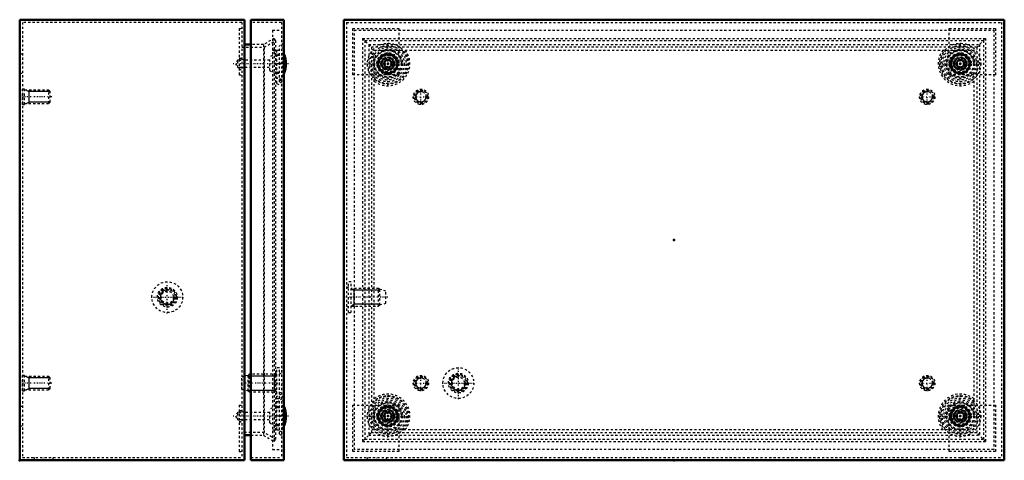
# Model space of a CAD drawing. Header units: millimetres. Extents: x -1 to 968, y -19 to 559.
# Tile 2 of 2: x 520 to 968, y 147 to 347. Entities that reach past the tile are written whole.
import ezdxf

# ---------------------------------------------------------------- set-up
doc = ezdxf.new("R2010")
doc.units = ezdxf.units.MM
doc.linetypes.add('Center', pattern=[1.5, 0.45, -0.5, 0.05, -0.5])
doc.linetypes.add('Dashed', pattern=[2, 1, -1])
for name, color, linetype, lineweight in [('2d ConnectionPoints', 7, 'Continuous', 50), ('AM_0', 7, 'Continuous', 50), ('AM_5', 3, 'Continuous', 25), ('AM_7', 7, 'Center', 25), ('AM_9', 6, 'Dashed', 25)]:
    doc.layers.add(name, color=color, linetype=linetype, lineweight=lineweight)

# ---------------------------------------------------------------- blocks, each defined once
blk = doc.blocks.new('19_STBXXXXXX_0__03_1_0_in_STB203012_0__1300')
at = {"layer": 'AM_0'}
blk.add_arc((629.49, 167.2), 11.91, 337.5869, 22.4131, dxfattribs=at)
at = {"layer": 'AM_7'}
blk.add_line((642.55, 167.2), (617.34, 167.2), dxfattribs=at)
at = {"layer": 'AM_9'}
for p, q in [((640.5, 174.6), (638.5, 173.85)), ((637, 171.91), (634, 170.24)), ((634, 164.16), (634, 170.24)), ((637, 162.49), (637, 171.91)), ((638.5, 170.95), (637, 170.95)), ((640.5, 173.39), (640, 173.2)), ((640, 161.2), (640, 173.2)), ((640.3, 172.2), (640, 172.2)), ((640.3, 162.2), (640.3, 172.2)), ((619.5, 168.95), (618.49, 167.2)), ((618.49, 167.2), (619.5, 165.45)), ((622.79, 168.95), (619.5, 168.95)), ((619.5, 165.45), (619.5, 168.95)), ((622.79, 165.45), (622.79, 168.95)), ((634, 168.8), (622.79, 168.8)), ((622.79, 165.6), (634, 165.6)), ((619.5, 165.45), (622.79, 165.45)), ((634, 164.16), (637, 162.49)), ((637, 163.45), (638.5, 163.45)), ((640, 162.2), (640.3, 162.2)), ((640, 161.2), (640.5, 161.01)), ((638.5, 160.55), (640.5, 159.8))]:
    blk.add_line(p, q, dxfattribs=at)
for start, end in [(22.4131, 24.814), (335.186, 337.5869)]:
    blk.add_arc((629.49, 167.2), 11.91, start, end, dxfattribs=at)
blk = doc.blocks.new('20_STBXXXXXX_0__03_2_0_in_STB203012_0__1300')
at = {"layer": 'AM_0'}
blk.add_arc((629.49, 327.2), 11.91, 337.5869, 22.4131, dxfattribs=at)
at = {"layer": 'AM_7'}
blk.add_line((642.55, 327.2), (617.34, 327.2), dxfattribs=at)
at = {"layer": 'AM_9'}
for p, q in [((637, 331.91), (634, 330.24)), ((637, 322.49), (637, 331.91)), ((640.5, 334.6), (638.5, 333.85)), ((640.5, 333.39), (640, 333.2)), ((640, 321.2), (640, 333.2)), ((640.3, 332.2), (640, 332.2)), ((640.3, 322.2), (640.3, 332.2)), ((619.5, 328.95), (618.49, 327.2)), ((618.49, 327.2), (619.5, 325.45)), ((622.79, 328.95), (619.5, 328.95)), ((619.5, 325.45), (619.5, 328.95)), ((622.79, 325.45), (622.79, 328.95)), ((634, 328.8), (622.79, 328.8)), ((634, 324.16), (634, 330.24)), ((638.5, 330.95), (637, 330.95)), ((619.5, 325.45), (622.79, 325.45)), ((622.79, 325.6), (634, 325.6)), ((634, 324.16), (637, 322.49)), ((637, 323.45), (638.5, 323.45)), ((640, 322.2), (640.3, 322.2)), ((638.5, 320.55), (640.5, 319.8)), ((640, 321.2), (640.5, 321.01))]:
    blk.add_line(p, q, dxfattribs=at)
for start, end in [(22.4131, 24.814), (335.186, 337.5869)]:
    blk.add_arc((629.49, 327.2), 11.91, start, end, dxfattribs=at)
blk = doc.blocks.new('21_STB2030XX_0__02_0_in_STB203012_0__1300')
at = {"layer": 'AM_0'}
for p, q in [((625.5, 347.2), (625.5, 147.2)), ((625.5, 347.2), (640.5, 347.2)), ((640.5, 347.2), (640.5, 147.2)), ((625.5, 147.2), (640.5, 147.2))]:
    blk.add_line(p, q, dxfattribs=at)
at = {"layer": 'AM_5'}
for p, q in [((624.2, 185.43), (636.03, 185.43)), ((636.03, 186.2), (636.03, 178.2)), ((636.7, 185.87), (636.03, 185.43)), ((637.2, 186.2), (636.7, 185.87)), ((624.2, 178.97), (636.03, 178.97)), ((636.7, 178.53), (636.03, 178.97)), ((637.2, 178.2), (636.7, 178.53))]:
    blk.add_line(p, q, dxfattribs=at)
at = {"layer": 'AM_7'}
blk.add_line((640.2, 182.2), (620.51, 182.2), dxfattribs=at)
at = {"layer": 'AM_9'}
for p, q in [((639.3, 346), (625.5, 346)), ((639.3, 346), (639.3, 148.4)), ((635.3, 342.4), (639.3, 342.4)), ((635.3, 342.4), (635.3, 152)), ((640.5, 336.5), (638.5, 335.4)), ((635.3, 333.4), (639.3, 333.4)), ((637.3, 318.29), (637.3, 333.4)), ((638.5, 331.45), (637.3, 331.45)), ((638.5, 319), (638.5, 335.4)), ((637.3, 322.95), (638.5, 322.95)), ((639.3, 319.34), (637.3, 320.8)), ((637.3, 318.29), (639.3, 317.19)), ((638.5, 319), (640.5, 317.9)), ((637.2, 175.2), (637.2, 189.2)), ((638.4, 189.2), (637.2, 189.2)), ((638.4, 175.2), (638.4, 189.2)), ((624.2, 185.7), (621.4, 184.95)), ((621.4, 179.45), (621.4, 184.95)), ((624.7, 186.2), (624.2, 185.7)), ((624.2, 178.7), (624.2, 185.7)), ((637.2, 186.2), (624.7, 186.2)), ((624.7, 178.2), (624.7, 186.2)), ((639.3, 186.28), (638.4, 186.7)), ((621.4, 179.45), (624.2, 178.7)), ((624.2, 178.7), (624.7, 178.2)), ((624.7, 178.2), (637.2, 178.2)), ((637.2, 175.2), (638.4, 175.2)), ((639.3, 177.21), (637.3, 176.11)), ((637.3, 161), (637.3, 176.11)), ((637.3, 173.6), (639.3, 175.06)), ((638.4, 177.7), (639.3, 178.12)), ((640.5, 176.5), (638.5, 175.4)), ((638.5, 159), (638.5, 175.4)), ((638.5, 171.45), (637.3, 171.45)), ((637.3, 162.95), (638.5, 162.95)), ((635.3, 161), (639.3, 161)), ((638.5, 159), (640.5, 157.9)), ((625.5, 148.4), (639.3, 148.4)), ((635.3, 152), (639.3, 152))]:
    blk.add_line(p, q, dxfattribs=at)
blk = doc.blocks.new('22_STB203012_0__01_0_in_STB203012_0__1300')
at = {"layer": 'AM_0'}
for p, q in [((520.5, 347.2), (622.5, 347.2)), ((520.5, 347.2), (520.5, 147.2)), ((622.5, 347.2), (622.5, 147.2)), ((625.5, 335.9), (622.5, 335.9)), ((622.5, 158.5), (625.5, 158.5)), ((520.5, 147.2), (622.5, 147.2))]:
    blk.add_line(p, q, dxfattribs=at)
at = {"layer": 'AM_5'}
for p, q in [((523.35, 315.2), (524.6, 314.59)), ((524.6, 315.2), (524.6, 309.2)), ((534.35, 314.59), (524.6, 314.59)), ((523.35, 309.2), (524.6, 309.81)), ((534.35, 309.81), (524.6, 309.81)), ((523.35, 185.2), (524.6, 184.59)), ((524.6, 185.2), (524.6, 179.2)), ((534.35, 184.59), (524.6, 184.59)), ((523.35, 179.2), (524.6, 179.81)), ((534.35, 179.81), (524.6, 179.81))]:
    blk.add_line(p, q, dxfattribs=at)
blk.add_arc((587.5, 221.2), 3.23, 75, 15, dxfattribs=at)
at = {"layer": 'AM_7'}
for p, q in [((520.44, 327.2), (521.76, 327.2)), ((535, 312.2), (520.7, 312.2)), ((587.5, 213.85), (587.5, 228.55)), ((580.15, 221.2), (594.85, 221.2)), ((535, 182.2), (520.7, 182.2)), ((520.44, 167.2), (521.76, 167.2)), ((531.3, 147.14), (531.3, 148.46))]:
    blk.add_line(p, q, dxfattribs=at)
at = {"layer": 'AM_9'}
for p, q in [((621.3, 346), (521.7, 346)), ((521.7, 346), (521.7, 148.4)), ((621.3, 346), (621.3, 148.4)), ((620.1, 343.2), (621.3, 343.2)), ((620.1, 343.2), (620.1, 322.2)), ((631.2, 335.9), (625.5, 335.9)), ((636.1, 338.73), (631.2, 335.9)), ((631.2, 335.9), (631.2, 158.5)), ((631.52, 334.7), (636.7, 337.69)), ((636.7, 337.69), (636.1, 338.73)), ((636.1, 338.73), (636.1, 155.67)), ((636.7, 337.69), (636.7, 156.71)), ((521.7, 331.55), (520.5, 331.55)), ((621.3, 334.7), (631.52, 334.7)), ((631.52, 334.7), (631.52, 159.7)), ((620.1, 329.8), (621.3, 329.8)), ((620.1, 329.8), (621.3, 329.8)), ((620.1, 329.7), (621.3, 329.7)), ((620.1, 328.8), (621.3, 328.8)), ((520.5, 322.85), (521.7, 322.85)), ((620.1, 325.6), (621.3, 325.6)), ((620.1, 324.7), (621.3, 324.7)), ((620.1, 324.6), (621.3, 324.6)), ((620.1, 324.6), (621.3, 324.6)), ((620.1, 322.2), (621.3, 322.2)), ((521.75, 315.7), (521.7, 315.26)), ((521.75, 308.7), (521.75, 315.7)), ((522.55, 315.7), (521.75, 315.7)), ((522.55, 308.7), (522.55, 315.7)), ((533.74, 315.2), (522.55, 315.2)), ((534.35, 314.59), (533.74, 315.2)), ((533.74, 309.2), (533.74, 315.2)), ((534.35, 309.81), (534.35, 314.59)), ((521.7, 309.14), (521.75, 308.7)), ((521.75, 308.7), (522.55, 308.7)), ((522.55, 309.2), (533.74, 309.2)), ((533.74, 309.2), (534.35, 309.81)), ((521.75, 185.7), (521.7, 185.26)), ((521.75, 178.7), (521.75, 185.7)), ((522.55, 185.7), (521.75, 185.7)), ((522.55, 178.7), (522.55, 185.7)), ((533.74, 185.2), (522.55, 185.2)), ((533.74, 179.2), (533.74, 185.2)), ((534.35, 184.59), (533.74, 185.2)), ((534.35, 179.81), (534.35, 184.59)), ((521.7, 179.14), (521.75, 178.7)), ((522.55, 179.2), (533.74, 179.2)), ((533.74, 179.2), (534.35, 179.81)), ((521.75, 178.7), (522.55, 178.7)), ((521.7, 171.55), (520.5, 171.55)), ((620.1, 172.2), (620.1, 151.2)), ((620.1, 172.2), (621.3, 172.2)), ((620.1, 169.8), (621.3, 169.8)), ((620.1, 169.8), (621.3, 169.8)), ((620.1, 169.7), (621.3, 169.7)), ((620.1, 168.8), (621.3, 168.8)), ((620.1, 165.6), (621.3, 165.6)), ((520.5, 162.85), (521.7, 162.85)), ((620.1, 164.7), (621.3, 164.7)), ((620.1, 164.6), (621.3, 164.6)), ((620.1, 164.6), (621.3, 164.6)), ((631.52, 159.7), (621.3, 159.7)), ((625.5, 158.5), (631.2, 158.5)), ((631.2, 158.5), (636.1, 155.67)), ((636.7, 156.71), (631.52, 159.7)), ((636.1, 155.67), (636.7, 156.71)), ((521.7, 148.4), (621.3, 148.4)), ((526.95, 148.4), (526.95, 147.2)), ((535.65, 147.2), (535.65, 148.4)), ((620.1, 151.2), (621.3, 151.2))]:
    blk.add_line(p, q, dxfattribs=at)
for radius in [7, 4.5, 4.08, 4, 3.5, 2.75]:
    blk.add_circle((587.5, 221.2), radius, dxfattribs=at)
blk = doc.blocks.new('23_STBXXXXXX_0__03_1_0_in_STB203012_0__1300')
at = {"layer": 'AM_0'}
blk.add_circle((947.7, 167.2), 1.75, dxfattribs=at)
at = {"layer": 'AM_9'}
for radius in [7.4, 6.65, 6.19, 6, 5, 4.71, 3.75, 3.04, 1.6]:
    blk.add_circle((947.7, 167.2), radius, dxfattribs=at)
blk = doc.blocks.new('24_STBXXXXXX_0__03_2_0_in_STB203012_0__1300')
at = {"layer": 'AM_0'}
blk.add_circle((687.7, 167.2), 1.75, dxfattribs=at)
at = {"layer": 'AM_9'}
for radius in [7.4, 6.65, 6.19, 6, 5, 4.71, 3.75, 3.04, 1.6]:
    blk.add_circle((687.7, 167.2), radius, dxfattribs=at)
blk = doc.blocks.new('25_STBXXXXXX_0__03_3_0_in_STB203012_0__1300')
at = {"layer": 'AM_0'}
blk.add_circle((947.7, 327.2), 1.75, dxfattribs=at)
at = {"layer": 'AM_9'}
for radius in [7.4, 6.65, 6.19, 6, 5, 4.71, 3.75, 3.04, 1.6]:
    blk.add_circle((947.7, 327.2), radius, dxfattribs=at)
blk = doc.blocks.new('26_STBXXXXXX_0__03_4_0_in_STB203012_0__1300')
at = {"layer": 'AM_0'}
blk.add_circle((687.7, 327.2), 1.75, dxfattribs=at)
at = {"layer": 'AM_9'}
for radius in [7.4, 6.65, 6.19, 6, 5, 4.71, 3.75, 3.04, 1.6]:
    blk.add_circle((687.7, 327.2), radius, dxfattribs=at)
blk = doc.blocks.new('27_STB2030XX_0__02_0_in_STB203012_0__1300')
at = {"layer": 'AM_5'}
blk.add_arc((719.7, 182.2), 3.23, 75, 15, dxfattribs=at)
at = {"layer": 'AM_7'}
for p, q in [((687.7, 317.44), (687.7, 336.96)), ((947.7, 317.44), (947.7, 336.96)), ((677.94, 327.2), (697.46, 327.2)), ((937.94, 327.2), (957.46, 327.2)), ((719.7, 174.85), (719.7, 189.55)), ((712.35, 182.2), (727.05, 182.2)), ((687.7, 157.44), (687.7, 176.96)), ((947.7, 157.44), (947.7, 176.96)), ((677.94, 167.2), (697.46, 167.2)), ((937.94, 167.2), (957.46, 167.2))]:
    blk.add_line(p, q, dxfattribs=at)
at = {"layer": 'AM_9'}
for p, q in [((672.5, 342.4), (962.9, 342.4)), ((672.5, 152), (672.5, 342.4)), ((962.9, 342.4), (962.9, 152)), ((681.5, 161), (681.5, 333.4)), ((681.5, 333.4), (953.9, 333.4)), ((953.9, 333.4), (953.9, 161)), ((953.9, 161), (681.5, 161)), ((962.9, 152), (672.5, 152))]:
    blk.add_line(p, q, dxfattribs=at)
for centre, radius in [((687.7, 327.2), 9.3), ((947.7, 327.2), 9.3), ((687.7, 327.2), 8.2), ((687.7, 327.2), 4.25), ((947.7, 327.2), 8.2), ((947.7, 327.2), 4.25), ((719.7, 182.2), 7), ((719.7, 182.2), 4.5), ((719.7, 182.2), 4.08), ((719.7, 182.2), 4), ((719.7, 182.2), 3.5), ((719.7, 182.2), 2.75), ((687.7, 167.2), 9.3), ((687.7, 167.2), 8.2), ((947.7, 167.2), 9.3), ((947.7, 167.2), 8.2), ((687.7, 167.2), 4.25), ((947.7, 167.2), 4.25)]:
    blk.add_circle(centre, radius, dxfattribs=at)
for centre, radius, start, end in [((687.7, 327.2), 10.01, 231.7268, 38.2732), ((687.7, 327.2), 8.91, 225.902, 44.098), ((947.7, 327.2), 10.01, 141.7268, 308.2732), ((947.7, 327.2), 8.91, 135.902, 314.098), ((687.7, 167.2), 10.01, 321.7268, 128.2732), ((687.7, 167.2), 8.91, 315.902, 134.098), ((947.7, 167.2), 10.01, 51.7268, 218.2732), ((947.7, 167.2), 8.91, 45.902, 224.098)]:
    blk.add_arc(centre, radius, start, end, dxfattribs=at)
blk = doc.blocks.new('28_STB203012_0__01_0_in_STB203012_0__1300')
at = {"layer": 'AM_0'}
for p, q in [((667.7, 347.2), (967.7, 347.2)), ((667.7, 347.2), (667.7, 147.2)), ((967.7, 347.2), (967.7, 147.2)), ((686.4, 329.7), (686.79, 329.8)), ((688.61, 329.8), (689, 329.7)), ((946.4, 329.7), (946.79, 329.8)), ((948.61, 329.8), (949, 329.7)), ((686.79, 324.6), (686.4, 324.7)), ((689, 324.7), (688.61, 324.6)), ((946.79, 324.6), (946.4, 324.7)), ((949, 324.7), (948.61, 324.6)), ((686.4, 169.7), (686.79, 169.8)), ((688.61, 169.8), (689, 169.7)), ((946.4, 169.7), (946.79, 169.8)), ((948.61, 169.8), (949, 169.7)), ((686.79, 164.6), (686.4, 164.7)), ((689, 164.7), (688.61, 164.6)), ((946.79, 164.6), (946.4, 164.7)), ((949, 164.7), (948.61, 164.6)), ((667.7, 147.2), (967.7, 147.2))]:
    blk.add_line(p, q, dxfattribs=at)
for centre in [(687.7, 327.2), (947.7, 327.2), (687.7, 167.2), (947.7, 167.2)]:
    blk.add_circle(centre, 4.35, dxfattribs=at)
for centre, radius, start, end in [((687.66, 327.2), 2.8, 116.7643, 243.2345), ((685.52, 328.52), 1.8, 12.135, 45.295), ((689.88, 328.52), 1.8, 134.6496, 167.8167), ((687.74, 327.2), 2.8, 296.7643, 63.2334), ((947.66, 327.2), 2.8, 116.7666, 243.2357), ((945.52, 328.52), 1.8, 12.1833, 45.3504), ((949.88, 328.52), 1.8, 134.705, 167.865), ((947.74, 327.2), 2.8, 296.7655, 63.2357), ((685.52, 325.88), 1.8, 314.7049, 347.8646), ((689.88, 325.88), 1.8, 192.1824, 225.3502), ((945.52, 325.88), 1.8, 314.6498, 347.8176), ((949.88, 325.88), 1.8, 192.1354, 225.2951), ((687.66, 167.2), 2.8, 116.7655, 243.2357), ((685.52, 168.52), 1.8, 12.1354, 45.2951), ((685.52, 165.88), 1.8, 314.705, 347.865), ((689.88, 168.52), 1.8, 134.6498, 167.8176), ((689.88, 165.88), 1.8, 192.1833, 225.3504), ((687.74, 167.2), 2.8, 296.7666, 63.2357), ((947.66, 167.2), 2.8, 116.7643, 243.2334), ((945.52, 168.52), 1.8, 12.1824, 45.3502), ((945.52, 165.88), 1.8, 314.6496, 347.8167), ((949.88, 168.52), 1.8, 134.7049, 167.8646), ((949.88, 165.88), 1.8, 192.135, 225.295), ((947.74, 167.2), 2.8, 296.7643, 63.2345)]:
    blk.add_arc(centre, radius, start, end, dxfattribs=at)
at = {"layer": 'AM_5'}
for p, q in [((671, 225.2), (672.17, 224.43)), ((672.17, 225.2), (672.17, 217.2)), ((684, 224.43), (672.17, 224.43)), ((671, 217.2), (672.17, 217.97)), ((684, 217.97), (672.17, 217.97))]:
    blk.add_line(p, q, dxfattribs=at)
for centre in [(702.7, 312.2), (932.7, 312.2), (702.7, 182.2), (932.7, 182.2)]:
    blk.add_arc(centre, 2.39, 75, 15, dxfattribs=at)
at = {"layer": 'AM_7'}
for p, q in [((702.7, 308.53), (702.7, 315.88)), ((932.7, 308.53), (932.7, 315.88)), ((699.03, 312.2), (706.38, 312.2)), ((929.03, 312.2), (936.38, 312.2)), ((687.7, 221.2), (668.01, 221.2)), ((702.7, 178.53), (702.7, 185.88)), ((932.7, 178.53), (932.7, 185.88)), ((699.03, 182.2), (706.38, 182.2)), ((929.03, 182.2), (936.38, 182.2)), ((682.7, 147.14), (682.7, 148.46)), ((952.7, 147.14), (952.7, 148.46))]:
    blk.add_line(p, q, dxfattribs=at)
at = {"layer": 'AM_9'}
for p, q in [((668.9, 346), (668.9, 148.4)), ((668.9, 346), (966.5, 346)), ((966.5, 346), (966.5, 148.4)), ((671.7, 343.2), (692.7, 343.2)), ((671.7, 322.2), (671.7, 343.2)), ((692.7, 343.2), (692.7, 322.2)), ((942.7, 343.2), (963.7, 343.2)), ((942.7, 322.2), (942.7, 343.2)), ((963.7, 343.2), (963.7, 322.2)), ((676.17, 338.73), (680.2, 334.7)), ((676.17, 338.73), (676.17, 155.67)), ((676.17, 338.73), (959.23, 338.73)), ((677.21, 337.69), (677.21, 156.71)), ((677.21, 337.69), (958.19, 337.69)), ((679, 335.9), (679, 158.5)), ((679, 335.9), (956.4, 335.9)), ((955.2, 334.7), (959.23, 338.73)), ((956.4, 335.9), (956.4, 158.5)), ((958.19, 337.69), (958.19, 156.71)), ((959.23, 338.73), (959.23, 155.67)), ((680.2, 334.7), (680.2, 159.7)), ((955.2, 334.7), (680.2, 334.7)), ((955.2, 334.7), (955.2, 159.7)), ((687.3, 328.8), (688.1, 328.8)), ((947.3, 328.8), (948.1, 328.8)), ((692.7, 322.2), (671.7, 322.2)), ((688.1, 325.6), (687.3, 325.6)), ((963.7, 322.2), (942.7, 322.2)), ((948.1, 325.6), (947.3, 325.6)), ((669.8, 214.2), (669.8, 228.2)), ((671, 228.2), (669.8, 228.2)), ((671, 214.2), (671, 228.2)), ((669.8, 225.7), (668.9, 225.28)), ((683.5, 225.2), (671, 225.2)), ((684, 224.7), (683.5, 225.2)), ((683.5, 217.2), (683.5, 225.2)), ((686.8, 223.95), (684, 224.7)), ((684, 217.7), (684, 224.7)), ((686.8, 218.45), (686.8, 223.95)), ((668.9, 217.12), (669.8, 216.7)), ((671, 217.2), (683.5, 217.2)), ((683.5, 217.2), (684, 217.7)), ((684, 217.7), (686.8, 218.45)), ((669.8, 214.2), (671, 214.2)), ((671.7, 172.2), (692.7, 172.2)), ((671.7, 151.2), (671.7, 172.2)), ((692.7, 172.2), (692.7, 151.2)), ((942.7, 172.2), (963.7, 172.2)), ((942.7, 151.2), (942.7, 172.2)), ((963.7, 172.2), (963.7, 151.2)), ((687.3, 168.8), (688.1, 168.8)), ((688.1, 165.6), (687.3, 165.6)), ((947.3, 168.8), (948.1, 168.8)), ((948.1, 165.6), (947.3, 165.6)), ((680.2, 159.7), (676.17, 155.67)), ((677.21, 156.71), (958.19, 156.71)), ((679, 158.5), (956.4, 158.5)), ((680.2, 159.7), (955.2, 159.7)), ((959.23, 155.67), (955.2, 159.7)), ((676.17, 155.67), (959.23, 155.67)), ((668.9, 148.4), (966.5, 148.4)), ((692.7, 151.2), (671.7, 151.2)), ((678.35, 148.4), (678.35, 147.2)), ((687.05, 147.2), (687.05, 148.4)), ((963.7, 151.2), (942.7, 151.2)), ((948.35, 148.4), (948.35, 147.2)), ((957.05, 147.2), (957.05, 148.4))]:
    blk.add_line(p, q, dxfattribs=at)
for centre, radius in [((702.7, 312.2), 3.5), ((702.7, 312.2), 3.06), ((702.7, 312.2), 3), ((702.7, 312.2), 2.39), ((932.7, 312.2), 3.5), ((932.7, 312.2), 3.06), ((932.7, 312.2), 3), ((932.7, 312.2), 2.39), ((702.7, 182.2), 3.5), ((702.7, 182.2), 3.06), ((702.7, 182.2), 3), ((702.7, 182.2), 2.39), ((932.7, 182.2), 3.5), ((932.7, 182.2), 3.06), ((932.7, 182.2), 3), ((932.7, 182.2), 2.39)]:
    blk.add_circle(centre, radius, dxfattribs=at)
for centre, start, end in [((685.52, 328.52), 8.9217, 12.135), ((689.88, 328.52), 167.8167, 171.0298), ((945.52, 328.52), 8.9702, 12.1833), ((949.88, 328.52), 167.865, 171.0783), ((685.52, 325.88), 347.8646, 351.0779), ((689.88, 325.88), 188.9692, 192.1824), ((945.52, 325.88), 347.8176, 351.0308), ((949.88, 325.88), 188.9221, 192.1354), ((685.52, 168.52), 8.9221, 12.1354), ((685.52, 165.88), 347.865, 351.0783), ((689.88, 168.52), 167.8176, 171.0308), ((689.88, 165.88), 188.9702, 192.1833), ((945.52, 168.52), 8.9692, 12.1824), ((945.52, 165.88), 347.8167, 351.0298), ((949.88, 168.52), 167.8646, 171.0779), ((949.88, 165.88), 188.9217, 192.135)]:
    blk.add_arc(centre, 1.8, start, end, dxfattribs=at)

msp = doc.modelspace()

# ---------------------------------------------------------------- linework, layer by layer
at = {"layer": '2d ConnectionPoints'}
for p in [(638.5, 327.2), (687.7, 327.2), (687.7, 327.2), (947.7, 327.2), (947.7, 327.2), (640.5, 247.2), (817.7, 247.2), (817.7, 247.2), (638.5, 167.2), (687.7, 167.2), (687.7, 167.2), (947.7, 167.2), (520.5, 147.2), (817.7, 147.2)]:
    msp.add_point(p, dxfattribs=at)

# ---------------------------------------------------------------- block references
for name in ['22_STB203012_0__01_0_in_STB203012_0__1300', '21_STB2030XX_0__02_0_in_STB203012_0__1300', '28_STB203012_0__01_0_in_STB203012_0__1300', '27_STB2030XX_0__02_0_in_STB203012_0__1300', '20_STBXXXXXX_0__03_2_0_in_STB203012_0__1300', '26_STBXXXXXX_0__03_4_0_in_STB203012_0__1300', '25_STBXXXXXX_0__03_3_0_in_STB203012_0__1300', '19_STBXXXXXX_0__03_1_0_in_STB203012_0__1300', '24_STBXXXXXX_0__03_2_0_in_STB203012_0__1300', '23_STBXXXXXX_0__03_1_0_in_STB203012_0__1300']:
    msp.add_blockref(name, (0, 0))

doc.saveas('drawing.dxf')
